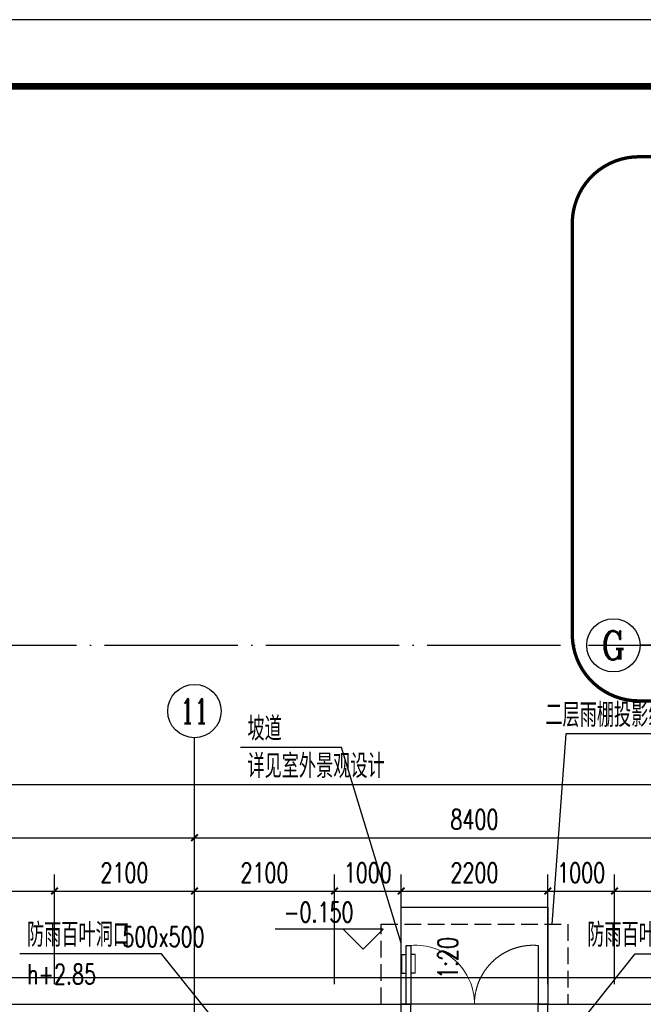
# Model space of a CAD drawing. Extents: x 797781 to 1255204, y 21234 to 1024248.
# Tile 161 of 256: x 944287 to 953640, y 207979 to 222755. Entities that reach past the tile are written whole.
import ezdxf
from ezdxf.enums import TextEntityAlignment as Align

# ---------------------------------------------------------------- set-up
doc = ezdxf.new("R2010")
doc.units = 0
doc.header["$LTSCALE"] = 1000
doc.header["$MEASUREMENT"] = 0
for name, pattern in [('230303生产综合楼-平面图_t8$0$DASHED2', [0.375, 0.25, -0.125]), ('230303生产综合楼-平面图_t8$0$DOTE', [2.42, 2, -0.2, 0.02, -0.2]), ('DASH', [0.35, 0.25, -0.1])]:
    doc.linetypes.add(name, pattern=pattern)
for name, color, linetype in [('230303生产综合楼-平面图_t8$0$AXIS', 3, 'Continuous'), ('230303生产综合楼-平面图_t8$0$AXIS_TEXT', 7, 'Continuous'), ('230303生产综合楼-平面图_t8$0$CURTWALL', 4, 'Continuous'), ('230303生产综合楼-平面图_t8$0$DIM_ELEV', 3, 'Continuous'), ('230303生产综合楼-平面图_t8$0$DIM_SYMB', 3, 'Continuous'), ('230303生产综合楼-平面图_t8$0$DOTE', 1, '230303生产综合楼-平面图_t8$0$DOTE'), ('230303生产综合楼-平面图_t8$0$PUB_TEXT', 7, 'Continuous'), ('230303生产综合楼-平面图_t8$0$PUB_TITLE', 4, 'Continuous'), ('230303生产综合楼-平面图_t8$0$STAIR', 2, 'Continuous'), ('230303生产综合楼-平面图_t8$0$WINDOW', 4, 'Continuous'), ('AXIS_TEXT', 7, 'Continuous'), ('DIM_LEAD', 3, 'Continuous'), ('DIM_SYMB', 3, 'Continuous'), ('PUB_HATCH', 8, 'Continuous'), ('PUB_TEXT', 7, 'Continuous'), ('STAIR', 2, 'Continuous')]:
    doc.layers.add(name, color=color, linetype=linetype)
doc.styles.add('230303生产综合楼-平面图_t8$0$_TCH_AXIS', font='COMPLEX', dxfattribs={"bigfont": 'GBCBIG'})
doc.styles.add('230303生产综合楼-平面图_t8$0$_TCH_DIM', font='SIMPLEX', dxfattribs={"bigfont": 'GBCBIG'})
doc.styles.add('230303生产综合楼-平面图_T8$0$_TCH_DIM_T3', font='SIMPLEX', dxfattribs={"width": 0.705882, "bigfont": 'GBCBIG'})
doc.styles.add('_TCH_DIM', font='SIMPLEX', dxfattribs={"bigfont": 'GBCBIG'})
doc.styles.add('COMPLEX', font='COMPLEX')
doc.dimstyles.new('230303生产综合楼-平面图_T8$0$_TCH_ARCH&&100', dxfattribs={"dimtxt": 297.5, "dimasz": 100, "dimexe": 250, "dimexo": 300, "dimgap": 126.25, "dimtad": 1, "dimdec": 0, "dimzin": 0, "dimdsep": 46, "dimtxsty": '230303生产综合楼-平面图_T8$0$_TCH_DIM_T3', "dimblk": '230303生产综合楼-平面图_t8$0$_ArchTick', "dimcen": 0.09, "dimclrt": 7, "dimazin": 2, "dimtfac": 1, "dimtdec": 0, "dimtix": 1, "dimtmove": 2, "dimatfit": 3, "dimfxl": 1, "dimtolj": 1, "dimtzin": 0, "dimarcsym": 0})

# ---------------------------------------------------------------- blocks, each defined once
blk = doc.blocks.new('1FND11')
at = {"layer": 'DIM_LEAD'}
for p, q in [((1215142, 213624.3), (1213017.7, 213624.3)), ((1215983.9, 212566), (1215142, 213624.3)), ((1215983.9, 212566), (1215142, 213624.3)), ((1221403.6, 212566), (1222245.5, 213624.3)), ((1221403.6, 212566), (1222245.5, 213624.3)), ((1222245.5, 213624.3), (1224369.8, 213624.3))]:
    blk.add_line(p, q, dxfattribs=at)
at = {"layer": 'PUB_TEXT', "style": '_TCH_DIM'}
for p in [(1213122.7, 213729.3), (1221525, 213729.3)]:
    blk.add_text('防雨百叶洞口', height=357.45, dxfattribs=at).set_placement(p)
at = {"layer": 'PUB_TEXT', "style": '_TCH_DIM', "width": 0.705882}
for s, p in [('500x500', (1214552.5, 213729.3)), ('h+2.85', (1213122.7, 213169.3))]:
    blk.add_text(s, height=297.5, dxfattribs=at).set_placement(p)
blk = doc.blocks.new('_AXISO')
blk.add_circle((0, 0), 0.5)
at = {"layer": 'AXIS_TEXT', "style": 'COMPLEX', "width": 1.041667}
blk.add_attdef('A', text='', height=0.56, dxfattribs=at).set_placement((-0.25, -0.28), (0.25, -0.28), align=Align.FIT)
blk = doc.blocks.new('230303生产综合楼-平面图_t8$0$_ArchTick')
at = {"color": 0, "linetype": 'ByBlock', "const_width": 0.3}
blk.add_lwpolyline([(-0.5, -0.5), (0.5, 0.5)], dxfattribs=at)
blk = doc.blocks.new('*D1424')
at = {"layer": '230303生产综合楼-平面图_t8$0$AXIS', "color": 0, "lineweight": -2, "transparency": 16777216}
for p, q in [((942708, 208279), (942708, 209929)), ((944808, 208279), (944808, 209929)), ((942708, 209679), (944808, 209679))]:
    blk.add_line(p, q, dxfattribs=at)
at = {"layer": 'Defpoints', "color": 0, "transparency": 16777216}
for p in [(944808, 209679), (942708, 207979), (944808, 207979)]:
    blk.add_point(p, dxfattribs=at)
at = {"layer": '230303生产综合楼-平面图_t8$0$AXIS', "color": 0, "lineweight": -2, "transparency": 16777216, "xscale": 100, "yscale": 100, "zscale": 100, "rotation": 180}
blk.add_blockref('230303生产综合楼-平面图_t8$0$_ArchTick', (942708, 209679), dxfattribs=at)
at = {"layer": '230303生产综合楼-平面图_t8$0$AXIS', "color": 0, "lineweight": -2, "transparency": 16777216, "xscale": 100, "yscale": 100, "zscale": 100}
blk.add_blockref('230303生产综合楼-平面图_t8$0$_ArchTick', (944808, 209679), dxfattribs=at)
at = {"layer": '230303生产综合楼-平面图_t8$0$AXIS', "color": 7, "transparency": 16777216, "insert": (943758, 209954), "char_height": 297.5, "attachment_point": 5, "style": '230303生产综合楼-平面图_T8$0$_TCH_DIM_T3'}
blk.add_mtext('\\A1;2100', dxfattribs=at)
blk = doc.blocks.new('*D1425')
at = {"layer": '230303生产综合楼-平面图_t8$0$AXIS', "color": 0, "lineweight": -2, "transparency": 16777216}
for p, q in [((944808, 208279), (944808, 209929)), ((946908, 208279), (946908, 209929)), ((944808, 209679), (946908, 209679))]:
    blk.add_line(p, q, dxfattribs=at)
at = {"layer": 'Defpoints', "color": 0, "transparency": 16777216}
for p in [(946908, 209679), (944808, 207979), (946908, 207979)]:
    blk.add_point(p, dxfattribs=at)
at = {"layer": '230303生产综合楼-平面图_t8$0$AXIS', "color": 0, "lineweight": -2, "transparency": 16777216, "xscale": 100, "yscale": 100, "zscale": 100, "rotation": 180}
blk.add_blockref('230303生产综合楼-平面图_t8$0$_ArchTick', (944808, 209679), dxfattribs=at)
at = {"layer": '230303生产综合楼-平面图_t8$0$AXIS', "color": 0, "lineweight": -2, "transparency": 16777216, "xscale": 100, "yscale": 100, "zscale": 100}
blk.add_blockref('230303生产综合楼-平面图_t8$0$_ArchTick', (946908, 209679), dxfattribs=at)
at = {"layer": '230303生产综合楼-平面图_t8$0$AXIS', "color": 7, "transparency": 16777216, "insert": (945858, 209954), "char_height": 297.5, "attachment_point": 5, "style": '230303生产综合楼-平面图_T8$0$_TCH_DIM_T3'}
blk.add_mtext('\\A1;2100', dxfattribs=at)
blk = doc.blocks.new('*D1426')
at = {"layer": '230303生产综合楼-平面图_t8$0$AXIS', "color": 0, "lineweight": -2, "transparency": 16777216}
for p, q in [((946908, 208279), (946908, 209929)), ((949008, 208279), (949008, 209929)), ((946908, 209679), (949008, 209679))]:
    blk.add_line(p, q, dxfattribs=at)
at = {"layer": 'Defpoints', "color": 0, "transparency": 16777216}
for p in [(949008, 209679), (946908, 207979), (949008, 207979)]:
    blk.add_point(p, dxfattribs=at)
at = {"layer": '230303生产综合楼-平面图_t8$0$AXIS', "color": 0, "lineweight": -2, "transparency": 16777216, "xscale": 100, "yscale": 100, "zscale": 100, "rotation": 180}
blk.add_blockref('230303生产综合楼-平面图_t8$0$_ArchTick', (946908, 209679), dxfattribs=at)
at = {"layer": '230303生产综合楼-平面图_t8$0$AXIS', "color": 0, "lineweight": -2, "transparency": 16777216, "xscale": 100, "yscale": 100, "zscale": 100}
blk.add_blockref('230303生产综合楼-平面图_t8$0$_ArchTick', (949008, 209679), dxfattribs=at)
at = {"layer": '230303生产综合楼-平面图_t8$0$AXIS', "color": 7, "transparency": 16777216, "insert": (947958, 209954), "char_height": 297.5, "attachment_point": 5, "style": '230303生产综合楼-平面图_T8$0$_TCH_DIM_T3'}
blk.add_mtext('\\A1;2100', dxfattribs=at)
blk = doc.blocks.new('*D1427')
at = {"layer": '230303生产综合楼-平面图_t8$0$AXIS', "color": 0, "lineweight": -2, "transparency": 16777216}
for p, q in [((949008, 208279), (949008, 209929)), ((950008, 208279), (950008, 209929)), ((949008, 209679), (950008, 209679))]:
    blk.add_line(p, q, dxfattribs=at)
at = {"layer": 'Defpoints', "color": 0, "transparency": 16777216}
for p in [(950008, 209679), (949008, 207979), (950008, 207979)]:
    blk.add_point(p, dxfattribs=at)
at = {"layer": '230303生产综合楼-平面图_t8$0$AXIS', "color": 0, "lineweight": -2, "transparency": 16777216, "xscale": 100, "yscale": 100, "zscale": 100, "rotation": 180}
blk.add_blockref('230303生产综合楼-平面图_t8$0$_ArchTick', (949008, 209679), dxfattribs=at)
at = {"layer": '230303生产综合楼-平面图_t8$0$AXIS', "color": 0, "lineweight": -2, "transparency": 16777216, "xscale": 100, "yscale": 100, "zscale": 100}
blk.add_blockref('230303生产综合楼-平面图_t8$0$_ArchTick', (950008, 209679), dxfattribs=at)
at = {"layer": '230303生产综合楼-平面图_t8$0$AXIS', "color": 7, "transparency": 16777216, "insert": (949508, 209954), "char_height": 297.5, "attachment_point": 5, "style": '230303生产综合楼-平面图_T8$0$_TCH_DIM_T3'}
blk.add_mtext('\\A1;1000', dxfattribs=at)
blk = doc.blocks.new('*D1428')
at = {"layer": '230303生产综合楼-平面图_t8$0$AXIS', "color": 0, "lineweight": -2, "transparency": 16777216}
for p, q in [((950008, 208279), (950008, 209929)), ((952208, 208279), (952208, 209929)), ((950008, 209679), (952208, 209679))]:
    blk.add_line(p, q, dxfattribs=at)
at = {"layer": 'Defpoints', "color": 0, "transparency": 16777216}
for p in [(952208, 209679), (950008, 207979), (952208, 207979)]:
    blk.add_point(p, dxfattribs=at)
at = {"layer": '230303生产综合楼-平面图_t8$0$AXIS', "color": 0, "lineweight": -2, "transparency": 16777216, "xscale": 100, "yscale": 100, "zscale": 100, "rotation": 180}
blk.add_blockref('230303生产综合楼-平面图_t8$0$_ArchTick', (950008, 209679), dxfattribs=at)
at = {"layer": '230303生产综合楼-平面图_t8$0$AXIS', "color": 0, "lineweight": -2, "transparency": 16777216, "xscale": 100, "yscale": 100, "zscale": 100}
blk.add_blockref('230303生产综合楼-平面图_t8$0$_ArchTick', (952208, 209679), dxfattribs=at)
at = {"layer": '230303生产综合楼-平面图_t8$0$AXIS', "color": 7, "transparency": 16777216, "insert": (951108, 209954), "char_height": 297.5, "attachment_point": 5, "style": '230303生产综合楼-平面图_T8$0$_TCH_DIM_T3'}
blk.add_mtext('\\A1;2200', dxfattribs=at)
blk = doc.blocks.new('*D1429')
at = {"layer": '230303生产综合楼-平面图_t8$0$AXIS', "color": 0, "lineweight": -2, "transparency": 16777216}
for p, q in [((952208, 208279), (952208, 209929)), ((953208, 208279), (953208, 209929)), ((952208, 209679), (953208, 209679))]:
    blk.add_line(p, q, dxfattribs=at)
at = {"layer": 'Defpoints', "color": 0, "transparency": 16777216}
for p in [(953208, 209679), (952208, 207979), (953208, 207979)]:
    blk.add_point(p, dxfattribs=at)
at = {"layer": '230303生产综合楼-平面图_t8$0$AXIS', "color": 0, "lineweight": -2, "transparency": 16777216, "xscale": 100, "yscale": 100, "zscale": 100, "rotation": 180}
blk.add_blockref('230303生产综合楼-平面图_t8$0$_ArchTick', (952208, 209679), dxfattribs=at)
at = {"layer": '230303生产综合楼-平面图_t8$0$AXIS', "color": 0, "lineweight": -2, "transparency": 16777216, "xscale": 100, "yscale": 100, "zscale": 100}
blk.add_blockref('230303生产综合楼-平面图_t8$0$_ArchTick', (953208, 209679), dxfattribs=at)
at = {"layer": '230303生产综合楼-平面图_t8$0$AXIS', "color": 7, "transparency": 16777216, "insert": (952708, 209954), "char_height": 297.5, "attachment_point": 5, "style": '230303生产综合楼-平面图_T8$0$_TCH_DIM_T3'}
blk.add_mtext('\\A1;1000', dxfattribs=at)
blk = doc.blocks.new('*D1430')
at = {"layer": '230303生产综合楼-平面图_t8$0$AXIS', "color": 0, "lineweight": -2, "transparency": 16777216}
for p, q in [((953208, 208279), (953208, 209929)), ((955308, 208279), (955308, 209929)), ((953208, 209679), (955308, 209679))]:
    blk.add_line(p, q, dxfattribs=at)
at = {"layer": 'Defpoints', "color": 0, "transparency": 16777216}
for p in [(955308, 209679), (953208, 207979), (955308, 207979)]:
    blk.add_point(p, dxfattribs=at)
at = {"layer": '230303生产综合楼-平面图_t8$0$AXIS', "color": 0, "lineweight": -2, "transparency": 16777216, "xscale": 100, "yscale": 100, "zscale": 100, "rotation": 180}
blk.add_blockref('230303生产综合楼-平面图_t8$0$_ArchTick', (953208, 209679), dxfattribs=at)
at = {"layer": '230303生产综合楼-平面图_t8$0$AXIS', "color": 0, "lineweight": -2, "transparency": 16777216, "xscale": 100, "yscale": 100, "zscale": 100}
blk.add_blockref('230303生产综合楼-平面图_t8$0$_ArchTick', (955308, 209679), dxfattribs=at)
at = {"layer": '230303生产综合楼-平面图_t8$0$AXIS', "color": 7, "transparency": 16777216, "insert": (954258, 209954), "char_height": 297.5, "attachment_point": 5, "style": '230303生产综合楼-平面图_T8$0$_TCH_DIM_T3'}
blk.add_mtext('\\A1;2100', dxfattribs=at)
blk = doc.blocks.new('*D1521')
at = {"layer": '230303生产综合楼-平面图_t8$0$AXIS', "color": 0, "lineweight": -2, "transparency": 16777216}
for p, q in [((938508, 208279), (938508, 210729)), ((946908, 208279), (946908, 210729)), ((938508, 210479), (946908, 210479))]:
    blk.add_line(p, q, dxfattribs=at)
at = {"layer": 'Defpoints', "color": 0, "transparency": 16777216}
for p in [(946908, 210479), (938508, 207979), (946908, 207979)]:
    blk.add_point(p, dxfattribs=at)
at = {"layer": '230303生产综合楼-平面图_t8$0$AXIS', "color": 0, "lineweight": -2, "transparency": 16777216, "xscale": 100, "yscale": 100, "zscale": 100, "rotation": 180}
blk.add_blockref('230303生产综合楼-平面图_t8$0$_ArchTick', (938508, 210479), dxfattribs=at)
at = {"layer": '230303生产综合楼-平面图_t8$0$AXIS', "color": 0, "lineweight": -2, "transparency": 16777216, "xscale": 100, "yscale": 100, "zscale": 100}
blk.add_blockref('230303生产综合楼-平面图_t8$0$_ArchTick', (946908, 210479), dxfattribs=at)
at = {"layer": '230303生产综合楼-平面图_t8$0$AXIS', "color": 7, "transparency": 16777216, "insert": (942708, 210754), "char_height": 297.5, "attachment_point": 5, "style": '230303生产综合楼-平面图_T8$0$_TCH_DIM_T3'}
blk.add_mtext('\\A1;8400', dxfattribs=at)
blk = doc.blocks.new('*D1522')
at = {"layer": '230303生产综合楼-平面图_t8$0$AXIS', "color": 0, "lineweight": -2, "transparency": 16777216}
for p, q in [((946908, 208279), (946908, 210729)), ((955308, 208279), (955308, 210729)), ((946908, 210479), (955308, 210479))]:
    blk.add_line(p, q, dxfattribs=at)
at = {"layer": 'Defpoints', "color": 0, "transparency": 16777216}
for p in [(955308, 210479), (946908, 207979), (955308, 207979)]:
    blk.add_point(p, dxfattribs=at)
at = {"layer": '230303生产综合楼-平面图_t8$0$AXIS', "color": 0, "lineweight": -2, "transparency": 16777216, "xscale": 100, "yscale": 100, "zscale": 100, "rotation": 180}
blk.add_blockref('230303生产综合楼-平面图_t8$0$_ArchTick', (946908, 210479), dxfattribs=at)
at = {"layer": '230303生产综合楼-平面图_t8$0$AXIS', "color": 0, "lineweight": -2, "transparency": 16777216, "xscale": 100, "yscale": 100, "zscale": 100}
blk.add_blockref('230303生产综合楼-平面图_t8$0$_ArchTick', (955308, 210479), dxfattribs=at)
at = {"layer": '230303生产综合楼-平面图_t8$0$AXIS', "color": 7, "transparency": 16777216, "insert": (951108, 210754), "char_height": 297.5, "attachment_point": 5, "style": '230303生产综合楼-平面图_T8$0$_TCH_DIM_T3'}
blk.add_mtext('\\A1;8400', dxfattribs=at)
blk = doc.blocks.new('*D1528')
at = {"layer": '230303生产综合楼-平面图_t8$0$AXIS', "color": 0, "lineweight": -2, "transparency": 16777216}
for p, q in [((895858, 208579), (895858, 211529)), ((989558, 208579), (989558, 211529)), ((895858, 211279), (989558, 211279))]:
    blk.add_line(p, q, dxfattribs=at)
at = {"layer": 'Defpoints', "color": 0, "transparency": 16777216}
for p in [(989558, 211279), (895858, 208279), (989558, 208279)]:
    blk.add_point(p, dxfattribs=at)
at = {"layer": '230303生产综合楼-平面图_t8$0$AXIS', "color": 0, "lineweight": -2, "transparency": 16777216, "xscale": 100, "yscale": 100, "zscale": 100, "rotation": 180}
blk.add_blockref('230303生产综合楼-平面图_t8$0$_ArchTick', (895858, 211279), dxfattribs=at)
at = {"layer": '230303生产综合楼-平面图_t8$0$AXIS', "color": 0, "lineweight": -2, "transparency": 16777216, "xscale": 100, "yscale": 100, "zscale": 100}
blk.add_blockref('230303生产综合楼-平面图_t8$0$_ArchTick', (989558, 211279), dxfattribs=at)
at = {"layer": '230303生产综合楼-平面图_t8$0$AXIS', "color": 7, "transparency": 16777216, "insert": (942708, 211554), "char_height": 297.5, "attachment_point": 5, "style": '230303生产综合楼-平面图_T8$0$_TCH_DIM_T3'}
blk.add_mtext('\\A1;93700', dxfattribs=at)
blk = doc.blocks.new('230303生产综合楼-平面图_t8$0$$DorLib2D$00000013')
at = {"linetype": '230303生产综合楼-平面图_t8$0$DASHED2'}
for p, q in [((-0.4333, 0.3972), (-0.4333, -0.0028)), ((0.4333, -0.4694), (0.4333, -0.0694))]:
    blk.add_line(p, q, dxfattribs=at)
at = {"lineweight": 13}
for p, q in [((0.4051, 0.3441), (0.4051, 0.2158)), ((0.4949, 0.3441), (0.4949, 0.2158)), ((-0.4949, -0.4081), (-0.4949, -0.2798)), ((-0.4051, -0.4081), (-0.4051, -0.2798))]:
    blk.add_line(p, q, dxfattribs=at)
for p, q in [((0.4051, 0.3441), (0.4333, 0.3441)), ((0.4333, 0.3972), (0.4333, -0.0028)), ((0.4667, 0.3972), (0.4333, 0.3972)), ((0.4667, -0.0028), (0.4667, 0.3972)), ((0.4949, 0.3441), (0.4667, 0.3441)), ((0.4051, 0.2158), (0.4333, 0.2158)), ((0.4949, 0.2158), (0.4667, 0.2158)), ((-0.5, -0.0028), (-0.4667, -0.0028)), ((-0.4333, -0.0028), (-0.5, -0.0028)), ((-0.5, -0.0028), (-0.5, -0.0694)), ((-0.5, -0.0028), (-0.5, -0.0028)), ((-0.4333, -0.0028), (-0.4667, -0.0028)), ((-0.4333, -0.0028), (-0.4333, -0.0694)), ((0.4333, -0.0028), (0.4333, -0.0694)), ((0.4333, -0.0028), (0.4667, -0.0028)), ((0.4333, -0.0028), (0.5, -0.0028)), ((0.5, -0.0028), (0.5, -0.0694)), ((0.5, -0.0028), (0.5, -0.0028)), ((-0.4333, -0.0694), (-0.5, -0.0694)), ((-0.5, -0.0694), (-0.5, -0.0694)), ((-0.5, -0.0694), (-0.4667, -0.0694)), ((-0.4667, -0.0694), (-0.4667, -0.4694)), ((-0.4333, -0.0694), (-0.4667, -0.0694)), ((-0.4333, -0.4694), (-0.4333, -0.0694)), ((0.4333, -0.0694), (0.4667, -0.0694)), ((0.5, -0.0694), (0.4667, -0.0694)), ((0.5, -0.0694), (0.5, -0.0694)), ((-0.4949, -0.2798), (-0.4667, -0.2798)), ((-0.4051, -0.2798), (-0.4333, -0.2798)), ((-0.4949, -0.4081), (-0.4667, -0.4081)), ((-0.4667, -0.4694), (-0.4333, -0.4694)), ((-0.4051, -0.4081), (-0.4333, -0.4081))]:
    blk.add_line(p, q)
at = {"linetype": '230303生产综合楼-平面图_t8$0$DASHED2', "lineweight": 13}
for centre, start, end in [((-0.4, -0.0014), 359.80068, 94.78054), ((0.4, -0.0708), 179.80068, 274.78054)]:
    blk.add_arc(centre, 0.4, start, end, dxfattribs=at)
at = {"lineweight": 13}
for centre, start, end in [((0.4, -0.0014), 85.21946, 180.19932), ((-0.4, -0.0708), 265.21946, 0.19932)]:
    blk.add_arc(centre, 0.4, start, end, dxfattribs=at)

msp = doc.modelspace()

# ---------------------------------------------------------------- linework, layer by layer
at = {"color": 6, "const_width": 50}
msp.add_lwpolyline([(952575, 213531.8, 0.4142136), (953575, 212531.8), (962249.9, 212531.8, 0.4142136), (963249.9, 213531.8), (963249.9, 219698.5, 0.4142136), (962249.9, 220698.5), (953575, 220698.5, 0.4142136), (952575, 219698.5)], format="xyb", close=True, dxfattribs=at)
at = {"layer": '230303生产综合楼-平面图_t8$0$AXIS'}
for p, q in [((955649.8, 213366.3), (953592, 213366.3)), ((946908, 207979.2), (946908, 211979.2))]:
    msp.add_line(p, q, dxfattribs=at)
at = {"layer": '230303生产综合楼-平面图_t8$0$CURTWALL'}
for points in [[(904308, 207979.2), (950154.7, 207979.2)], [(952061.3, 207979.2), (963708, 207979.2), (989558, 205299.3), (989558, 195679.2)]]:
    msp.add_lwpolyline(points, dxfattribs=at)
at = {"layer": '230303生产综合楼-平面图_t8$0$DIM_ELEV'}
for p, q in [((949740.4, 209107.6), (948120.4, 209107.6)), ((949440.4, 208807.6), (949140.4, 209107.6)), ((949440.4, 208807.6), (949740.4, 209107.6))]:
    msp.add_line(p, q, dxfattribs=at)
at = {"layer": '230303生产综合楼-平面图_t8$0$DIM_SYMB'}
msp.add_lwpolyline([(953802.4, 212036.8), (952476.5, 212036.8), (952266.7, 209181.9)], dxfattribs=at)
at = {"layer": '230303生产综合楼-平面图_t8$0$DOTE'}
for p, q in [((897159.4, 213366.3), (964285.6, 213366.3)), ((946908, 176379.2), (946908, 207979.2))]:
    msp.add_line(p, q, dxfattribs=at)
at = {"layer": '230303生产综合楼-平面图_t8$0$PUB_TITLE'}
msp.add_lwpolyline([(881593.5, 163355.1), (1007693.5, 163355.1), (1007693.5, 222755.1), (881593.5, 222755.1)], close=True, dxfattribs=at)
at = {"layer": '230303生产综合楼-平面图_t8$0$PUB_TITLE', "const_width": 100}
msp.add_lwpolyline([(884093.5, 164355.1), (1006693.5, 164355.1), (1006693.5, 221755.1), (884093.5, 221755.1)], close=True, dxfattribs=at)
at = {"layer": '230303生产综合楼-平面图_t8$0$STAIR', "linetype": 'DASH'}
msp.add_lwpolyline([(949708, 207981.9), (949708, 209181.9), (952508, 209181.9), (952508, 207981.9)], dxfattribs=at)
at = {"layer": 'DIM_LEAD'}
for p, q in [((949114.1, 211830.8), (947598, 211830.8)), ((950008, 208897.6), (949114.1, 211830.8)), ((950008, 208897.6), (949114.1, 211830.8))]:
    msp.add_line(p, q, dxfattribs=at)
at = {"layer": 'DIM_SYMB'}
msp.add_lwpolyline([(950961.7, 208360.2, 0, 0, 0), (950961.7, 208994.5, 80, 0, 0), (950961.7, 209294.5, 0, 0, 0)], format="xyseb", dxfattribs=at)
at = {"layer": 'PUB_HATCH'}
msp.add_lwpolyline([(895458, 208379.2), (964094.7, 208379.2), (989958, 205659.4), (989958, 177801.7), (964021.3, 180529.2), (895458, 180529.2)], close=True, dxfattribs=at)
at = {"layer": 'STAIR', "color": 2}
msp.add_lwpolyline([(950008, 209437.1), (952208, 209437.1), (952208, 207979.2), (950008, 207979.2)], close=True, dxfattribs=at)

# ---------------------------------------------------------------- block references
msp.add_blockref('1FND11', (-268725.9, -4886.9))
at = {"layer": '230303生产综合楼-平面图_t8$0$AXIS'}
ref = msp.add_blockref('_AXISO', (953192, 213366.3), dxfattribs=dict(at, xscale=800, yscale=800, zscale=800))
ref.add_attrib('A', 'G', dxfattribs={"layer": '230303生产综合楼-平面图_t8$0$AXIS_TEXT', "ltscale": 2, "height": 425.2, "style": '230303生产综合楼-平面图_t8$0$_TCH_AXIS'}).set_placement((953009.8, 213153.7), (953374.2, 213153.7), align=Align.FIT)
ref = msp.add_blockref('_AXISO', (946908, 212379.2), dxfattribs=dict(at, xscale=800, yscale=800, zscale=800))
ref.add_attrib('A', '11', dxfattribs={"layer": '230303生产综合楼-平面图_t8$0$AXIS_TEXT', "ltscale": 2, "height": 368.76, "style": '230303生产综合楼-平面图_t8$0$_TCH_AXIS'}).set_placement((946697.3, 212194.8), (947118.7, 212194.8), align=Align.FIT)
at = {"layer": '230303生产综合楼-平面图_t8$0$WINDOW', "xscale": 2200, "yscale": -2200, "zscale": 100, "rotation": 2.563326e-10}
msp.add_blockref('230303生产综合楼-平面图_t8$0$$DorLib2D$00000013', (951108, 207829.2), dxfattribs=at)

# ---------------------------------------------------------------- texts
at = {"layer": '230303生产综合楼-平面图_t8$0$PUB_TEXT', "style": '230303生产综合楼-平面图_t8$0$_TCH_DIM'}
msp.add_text('二层雨棚投影线', height=357.45, rotation=0, dxfattribs=at).set_placement((952171.6, 212141.8))
at = {"layer": '230303生产综合楼-平面图_t8$0$PUB_TEXT', "style": '230303生产综合楼-平面图_t8$0$_TCH_DIM', "width": 0.705882}
msp.add_text('-0.150', height=297.5, dxfattribs=at).set_placement((948249.4, 209212.6))
at = {"layer": 'PUB_TEXT', "style": '230303生产综合楼-平面图_t8$0$_TCH_DIM'}
for s, p in [('坡道', (947703, 211935.8)), ('详见室外景观设计', (947703, 211375.8))]:
    msp.add_text(s, height=357.45, dxfattribs=at).set_placement(p)
at = {"layer": 'PUB_TEXT', "style": '_TCH_DIM', "width": 0.705882}
msp.add_text('1:20', height=297.5, rotation=90, dxfattribs=at).set_placement((950856.7, 208360.2))

# ---------------------------------------------------------------- dimensions: what is measured, and where the dimension line sits
at = {"layer": '230303生产综合楼-平面图_t8$0$AXIS'}
for p1, p2, distance, picture, middle in [((895858, 208279.2), (989558, 208279.2), 3000, '*D1528', (942708, 211554.2)), ((938508, 207979.2), (946908, 207979.2), 2500, '*D1521', (942708, 210754.2)), ((946908, 207979.2), (955308, 207979.2), 2500, '*D1522', (951108, 210754.2)), ((942708, 207979.2), (944808, 207979.2), 1700, '*D1424', (943758, 209954.2)), ((944808, 207979.2), (946908, 207979.2), 1700, '*D1425', (945858, 209954.2)), ((946908, 207979.2), (949008, 207979.2), 1700, '*D1426', (947958, 209954.2)), ((949008, 207979.2), (950008, 207979.2), 1700, '*D1427', (949508, 209954.2)), ((950008, 207979.2), (952208, 207979.2), 1700, '*D1428', (951108, 209954.2)), ((952208, 207979.2), (953208, 207979.2), 1700, '*D1429', (952708, 209954.2)), ((953208, 207979.2), (955308, 207979.2), 1700, '*D1430', (954258, 209954.2))]:
    dim = msp.add_aligned_dim(p1=p1, p2=p2, distance=distance, dimstyle='230303生产综合楼-平面图_T8$0$_TCH_ARCH&&100', dxfattribs=at)
    dim.commit()
    dim.dimension.update_dxf_attribs({"geometry": picture, "text_midpoint": middle})

doc.saveas('drawing.dxf')
